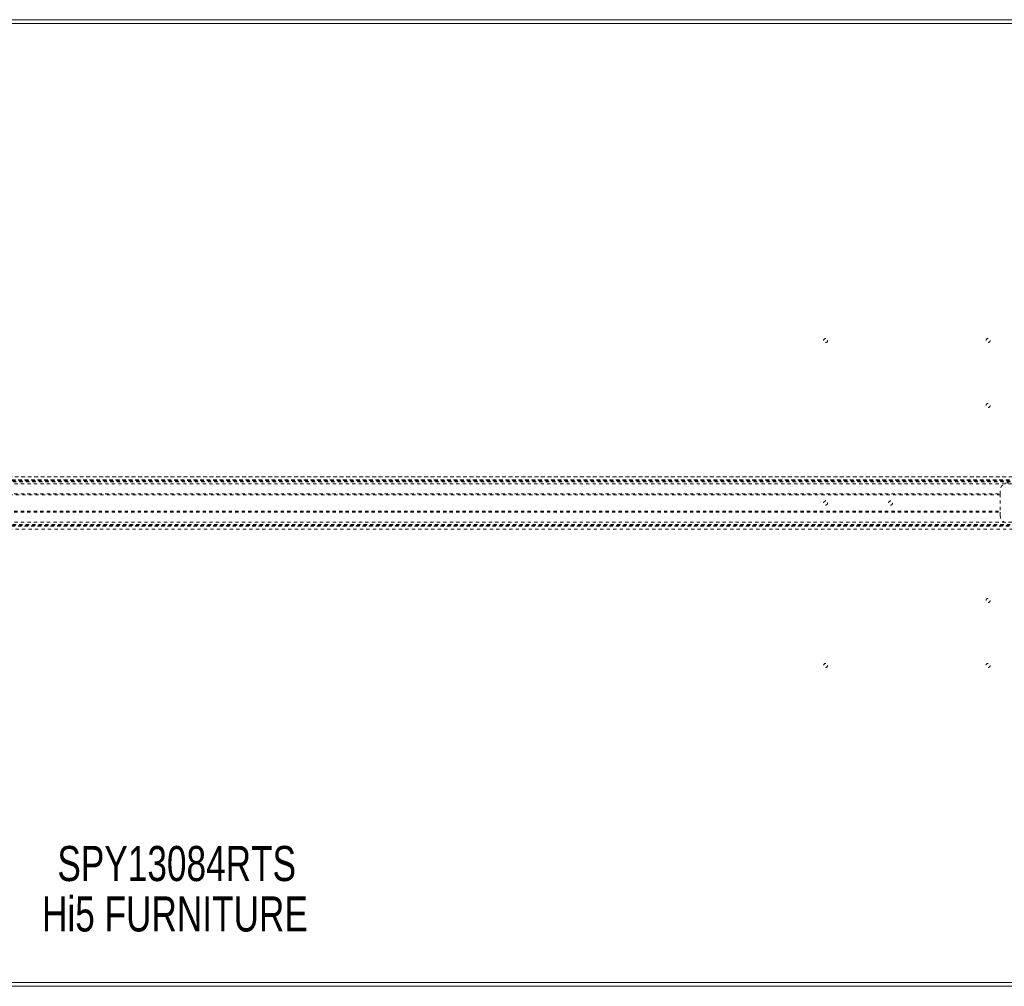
# Model space of a CAD drawing. Header units: inches. Extents: x 25.5 to 109, y 45.4 to 75.2.
# Tile 4 of 6: x 62.4 to 92.8, y 45.4 to 75.2. Entities that reach past the tile are written whole.
import ezdxf

# ---------------------------------------------------------------- set-up
doc = ezdxf.new("R2010")
doc.units = ezdxf.units.IN
doc.header["$MEASUREMENT"] = 0
doc.linetypes.add('SLD-Dashed', pattern=[0.075, 0.05, -0.025])
doc.linetypes.add('SLD-Solid', pattern=[0])
doc.layers.add('HI5-SYMBOLTEXT', color=5, linetype='SLD-Solid')
doc.styles.add('SLDTEXTSTYLE0', font='TXT', dxfattribs={"width": 0.75})

# ---------------------------------------------------------------- blocks, each defined once
blk = doc.blocks.new('SW_NOTE_0')
at = {"layer": 'HI5-SYMBOLTEXT', "color": 0, "char_height": 1.08, "attachment_point": 1, "style": 'SLDTEXTSTYLE0'}
for s, insert in [('SPY13084RTS', (0, 1.392)), ('Hi5 FURNITURE', (-0.474, -0.16))]:
    blk.add_mtext(s, dxfattribs=dict(at, insert=insert))

msp = doc.modelspace()

# ---------------------------------------------------------------- linework, layer by layer
at = {"color": 7, "linetype": 'SLD-Solid', "lineweight": 15}
for p, q in [((40.379, 75.166), (94.129, 75.166)), ((40.379, 75.048), (94.129, 75.048)), ((94.129, 75.048), (40.379, 75.048)), ((94.129, 45.534), (40.379, 45.534)), ((40.379, 45.534), (94.129, 45.534)), ((94.129, 45.416), (40.379, 45.416))]:
    msp.add_line(p, q, dxfattribs=at)
at = {"color": 7, "linetype": 'SLD-Dashed', "lineweight": 0}
for p, q in [((37.914, 61.096), (96.593, 61.096)), ((96.592, 61.096), (37.915, 61.096)), ((37.997, 61.006), (96.51, 61.006)), ((37.997, 61.006), (96.51, 61.006)), ((96.513, 61.006), (37.997, 61.006)), ((38.001, 61.001), (96.506, 61.001)), ((38.004, 60.998), (96.504, 60.998)), ((38.009, 60.992), (96.499, 60.992)), ((38.016, 60.982), (96.491, 60.982)), ((38.017, 60.981), (96.49, 60.981)), ((38.029, 60.966), (96.479, 60.966)), ((38.043, 60.946), (96.465, 60.946)), ((38.084, 60.884), (96.423, 60.884)), ((92.629, 60.666), (92.629, 60.572)), ((41.879, 60.572), (92.629, 60.572)), ((92.629, 60.541), (41.879, 60.541)), ((92.629, 60.572), (92.629, 60.009)), ((41.879, 60.041), (92.629, 60.041)), ((41.879, 60.009), (92.629, 60.009)), ((92.629, 60.009), (92.629, 59.916)), ((37.914, 59.486), (96.593, 59.486)), ((37.915, 59.486), (96.592, 59.486)), ((37.997, 59.576), (96.51, 59.576)), ((37.997, 59.576), (96.51, 59.576)), ((38.001, 59.581), (96.506, 59.581)), ((38.002, 59.582), (96.505, 59.582)), ((38.004, 59.584), (96.504, 59.584)), ((38.014, 59.596), (96.494, 59.596)), ((38.017, 59.601), (96.49, 59.601)), ((38.029, 59.616), (96.479, 59.616)), ((38.037, 59.627), (96.47, 59.627)), ((38.084, 59.698), (96.423, 59.698))]:
    msp.add_line(p, q, dxfattribs=at)
for centre in [(87.254, 65.291), (92.254, 65.291), (92.254, 63.291), (87.254, 60.291), (89.254, 60.291), (92.254, 57.291), (87.254, 55.291), (92.254, 55.291)]:
    msp.add_circle(centre, 0.0625, dxfattribs=at)
for centre, start, end in [((92.879, 60.666), 90, 180), ((92.879, 59.916), 180, 270)]:
    msp.add_arc(centre, 0.25, start, end, dxfattribs=at)

# ---------------------------------------------------------------- block references
at = {"layer": 'HI5-SYMBOLTEXT', "color": 5}
msp.add_blockref('SW_NOTE_0', (63.606, 48.343), dxfattribs=at)

doc.saveas('drawing.dxf')
